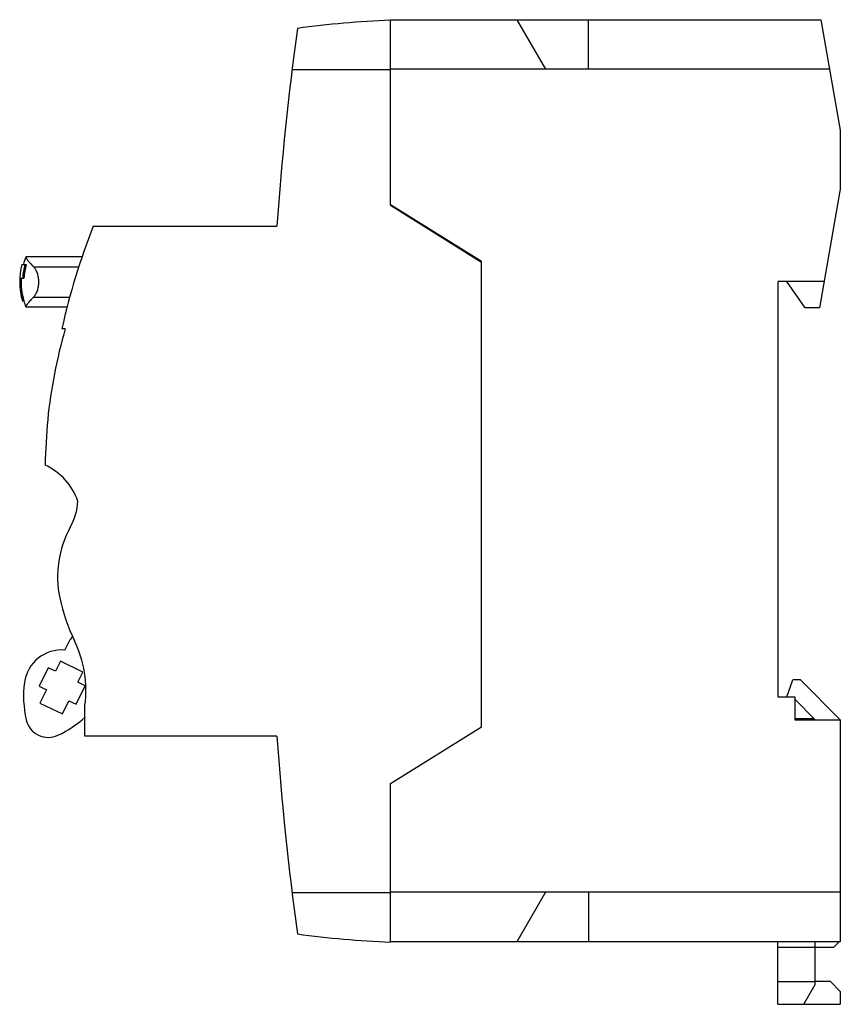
# Model space of a CAD drawing. Header units: millimetres. Extents: x 10.3 to 82.4, y 21.2 to 107.7.
import ezdxf

# ---------------------------------------------------------------- set-up
doc = ezdxf.new("R2010")
doc.units = ezdxf.units.MM
doc.header["$LTSCALE"] = 8.397481
doc.layers.get('0').update_dxf_attribs({"linetype": 'CONTINUOUS'})

msp = doc.modelspace()

# ---------------------------------------------------------------- linework, layer by layer
at = {"color": 7, "linetype": 'Continuous'}
for p, q in [((42.863, 91.372), (42.863, 107.662)), ((42.863, 107.662), (80.652, 107.662)), ((53.963, 107.662), (56.474, 103.312)), ((60.263, 103.312), (60.263, 107.662)), ((80.652, 107.662), (82.363, 97.962)), ((42.863, 103.272), (34.221, 103.272)), ((81.419, 103.312), (42.863, 103.312)), ((82.363, 97.962), (82.363, 92.762)), ((82.363, 92.762), (80.529, 82.362)), ((50.863, 86.412), (42.863, 91.412)), ((42.863, 91.372), (50.863, 86.372)), ((16.758, 89.522), (32.873, 89.522)), ((15.778, 86.822), (10.855, 86.822)), ((10.504, 86.162), (10.878, 86.162)), ((11.516, 85.957), (15.499, 85.957)), ((50.863, 45.502), (50.863, 86.412)), ((10.316, 84.962), (10.679, 84.962)), ((80.934, 84.662), (76.863, 84.662)), ((76.863, 84.662), (76.863, 48.162)), ((79.273, 82.362), (77.663, 84.662)), ((11.516, 83.287), (14.697, 83.287)), ((10.537, 82.962), (10.66, 82.962)), ((10.836, 82.432), (10.855, 82.422)), ((14.481, 82.422), (10.855, 82.422)), ((80.529, 82.362), (79.273, 82.362)), ((14.303, 80.518), (14.003, 80.518)), ((14.279, 52.279), (14.733, 53.21)), ((14.95, 53.469), (14.733, 53.21)), ((13.876, 51.316), (13.438, 50.417)), ((15.853, 50.352), (13.876, 51.316)), ((12.808, 50.724), (12.019, 49.106)), ((13.438, 50.417), (12.808, 50.724)), ((15.415, 49.453), (15.853, 50.352)), ((16.044, 49.146), (15.415, 49.453)), ((77.663, 48.162), (78.209, 49.662)), ((78.863, 49.662), (78.209, 49.662)), ((78.863, 49.662), (82.363, 46.162)), ((12.019, 49.106), (12.648, 48.8)), ((12.648, 48.8), (12.079, 47.631)), ((15.255, 47.528), (16.044, 49.146)), ((12.079, 47.631), (14.056, 46.667)), ((14.056, 46.667), (14.626, 47.835)), ((14.626, 47.835), (15.255, 47.528)), ((76.863, 48.162), (78.363, 48.162)), ((78.363, 48.162), (78.363, 46.162)), ((78.363, 47.962), (80.163, 46.162)), ((16.035, 44.722), (16.035, 47.423)), ((78.363, 46.264), (80.061, 46.264)), ((78.363, 46.162), (82.363, 46.162)), ((82.363, 46.162), (82.363, 26.662)), ((42.863, 40.562), (50.863, 45.542)), ((50.863, 45.502), (42.863, 40.522)), ((32.873, 44.722), (16.035, 44.722)), ((42.863, 26.622), (42.863, 40.562)), ((34.221, 30.972), (42.863, 30.972)), ((82.363, 31.012), (42.863, 31.012)), ((56.474, 31.012), (53.963, 26.662)), ((60.263, 31.012), (60.263, 26.662)), ((82.363, 26.662), (42.863, 26.662)), ((76.863, 21.162), (76.863, 26.662)), ((81.762, 26.162), (76.863, 26.162)), ((80.163, 22.895), (80.163, 26.662)), ((82.263, 26.662), (81.762, 26.162)), ((76.863, 23.162), (80.163, 23.162)), ((79.163, 21.162), (80.163, 22.895)), ((81.493, 23.164), (80.163, 23.164)), ((81.493, 23.164), (82.363, 22.295)), ((82.363, 22.295), (82.363, 21.162)), ((76.863, 21.162), (82.363, 21.162))]:
    msp.add_line(p, q, dxfattribs=at)
for centre, radius, start, end in [((46.672, 17.703), 90, 92.42583, 97.65445), ((332.035, 67.122), 300, 172.38039, 175.71793), ((73.873, 67.122), 61.35, 158.58514, 167.38751), ((16.423, 84.622), 6, 158.59435, 165.12763), ((16.303, 84.622), 6, 165.12763, 196.06136), ((16.303, 84.622), 5.754, 164.47648, 176.61253), ((16.423, 84.622), 5.754, 164.47648, 176.61253), ((16.303, 84.622), 5.997, 176.74969, 196.07053), ((16.423, 84.622), 5.997, 176.74969, 196.07053), ((16.423, 84.622), 6, 196.06136, 201.40565), ((57.536, 68.032), 45, 163.89015, 174.25523), ((73.873, 67.122), 61.35, 174.93726, 178.68941), ((10.233, 63.532), 5.5, 19.46278, 65.21075), ((9.93, 65.722), 5.5, 331.13427, 356.27387), ((22.628, 58.722), 9, 151.13427, 191.85757), ((29.773, 60.222), 16.3, 191.85757, 205.92934), ((6.12, 48.722), 10, 352.53679, 25.92934), ((13.988, 48.992), 3.3, 84.95183, 172.51058), ((19.739, 48.236), 9.1, 172.51058, 193.22795), ((12.827, 46.611), 2, 193.22795, 294.77406), ((9.852, 53.058), 9.1, 294.77406, 312.88697), ((332.035, 67.122), 300, 184.28207, 187.61961), ((46.672, 116.542), 90, 262.34555, 267.57417)]:
    msp.add_arc(centre, radius, start, end, dxfattribs=at)
for points, knots in [([(10.836, 86.812), (10.835, 86.808), (10.835, 86.8), (10.837, 86.789), (10.841, 86.773), (10.851, 86.751), (10.868, 86.72), (10.89, 86.683), (10.918, 86.641), (10.952, 86.594), (11.008, 86.52), (11.093, 86.415), (11.213, 86.276), (11.356, 86.121), (11.46, 86.013), (11.516, 85.957)], [0, 0, 0, 0, 0.01256, 0.020902, 0.030823, 0.055683, 0.087492, 0.12636, 0.172299, 0.22527, 0.2852, 0.42552, 0.59227, 0.784224, 1, 1, 1, 1]), ([(10.855, 86.822), (10.853, 86.822), (10.849, 86.822), (10.843, 86.82), (10.839, 86.817), (10.837, 86.814), (10.836, 86.812)], [0, 0, 0, 0, 0.293077, 0.542029, 0.768354, 1, 1, 1, 1]), ([(11.516, 85.957), (11.547, 85.926), (11.607, 85.854), (11.688, 85.73), (11.762, 85.585), (11.827, 85.42), (11.88, 85.238), (11.934, 84.972), (11.95, 84.763), (11.95, 84.622)], [0, 0, 0, 0, 0.0925, 0.195403, 0.308777, 0.432256, 0.564925, 0.705302, 1, 1, 1, 1]), ([(11.95, 84.622), (11.95, 84.551), (11.945, 84.41), (11.92, 84.203), (11.88, 84.006), (11.827, 83.824), (11.762, 83.659), (11.688, 83.514), (11.607, 83.39), (11.547, 83.319), (11.516, 83.287)], [0, 0, 0, 0, 0.148916, 0.294877, 0.435214, 0.567844, 0.691289, 0.804636, 0.907517, 1, 1, 1, 1]), ([(11.516, 83.287), (11.46, 83.231), (11.356, 83.124), (11.213, 82.968), (11.093, 82.829), (11.008, 82.725), (10.952, 82.65), (10.918, 82.603), (10.89, 82.561), (10.868, 82.524), (10.851, 82.493), (10.841, 82.471), (10.837, 82.456), (10.835, 82.445), (10.835, 82.437), (10.836, 82.432)], [0, 0, 0, 0, 0.215771, 0.40777, 0.574511, 0.714828, 0.774758, 0.827723, 0.873658, 0.912518, 0.944324, 0.96918, 0.979099, 0.987441, 1, 1, 1, 1])]:
    msp.add_open_spline(points, degree=3, knots=knots, dxfattribs=at)

doc.saveas('drawing.dxf')
